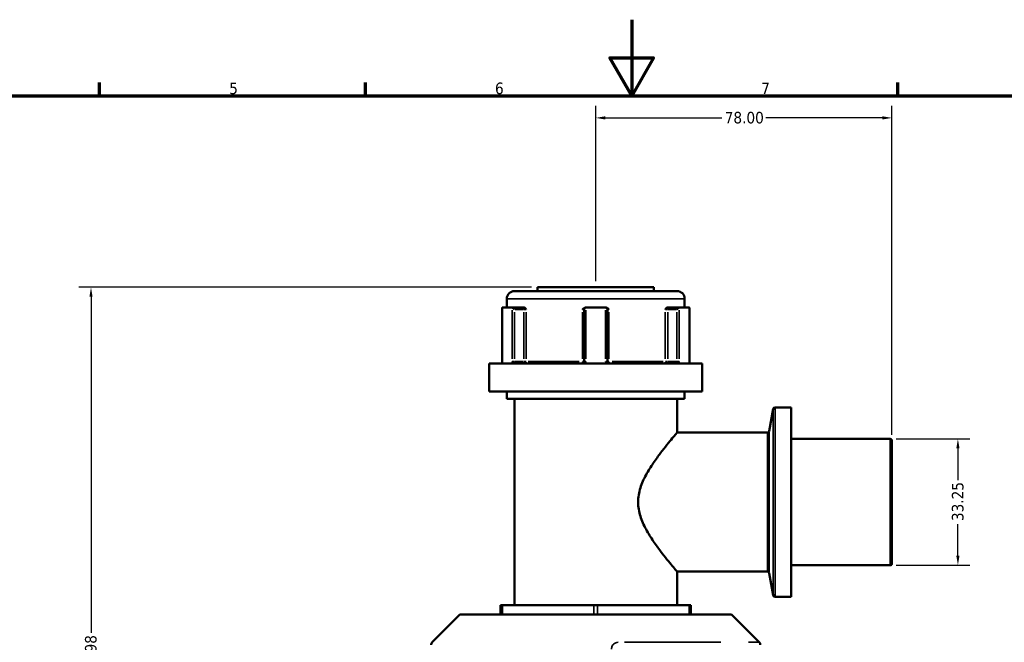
# Model space of a CAD drawing. Header units: millimetres. Extents: x 0 to 904, y 0 to 929.
# Tile 4 of 10: x 259 to 519, y 430 to 594. Entities that reach past the tile are written whole.
import ezdxf

# ---------------------------------------------------------------- set-up
doc = ezdxf.new("R2010")
doc.units = ezdxf.units.MM
for name, color, linetype, lineweight in [('Border (ANSI)', 7, 'Continuous', 70), ('Dimension (ANSI)', 7, 'Continuous', 25), ('Visible (ANSI)', 7, 'Continuous', 50), ('Visible Narrow (ANSI)', 7, 'Continuous', 35)]:
    doc.layers.add(name, color=color, linetype=linetype, lineweight=lineweight)
doc.styles.add('Note Text (ANSI)', font='tahoma.ttf')
doc.dimstyles.new('Default - mm (ANSI)', dxfattribs={"dimtxt": 3.048, "dimasz": 2.5, "dimexe": 3.175, "dimexo": 1.6002, "dimgap": 0.8, "dimtad": 0, "dimtoh": 1, "dimrnd": 1e-08, "dimzin": 4, "dimdsep": 46, "dimtxsty": 'Note Text (ANSI)', "dimcen": 0.09, "dimdle": 10, "dimclrd": 256, "dimclre": 256, "dimclrt": 256, "dimadec": 1, "dimazin": 1, "dimtfac": 1, "dimtofl": 0, "dimtmove": 0, "dimatfit": 3, "dimfxl": 1, "dimtolj": 1, "dimtzin": 4, "dimlwd": -1, "dimlwe": -1, "dimarcsym": 0})

# ---------------------------------------------------------------- blocks, each defined once
blk = doc.blocks.new('Borders Default Border')
at = {"layer": 'Border (ANSI)'}
for p, q in [((280.33, 574), (280.33, 577.45)), ((350.42, 574), (350.42, 577.45)), ((490.58, 574), (490.58, 577.45))]:
    blk.add_line(p, q, dxfattribs=at)
at = {"layer": 'Border (ANSI)', "flags": 128}
for points in [[(420.5, 594), (420.5, 574), (414.73, 584), (426.27, 584), (420.5, 574)], [(20, 20), (20, 574), (821, 574), (821, 20), (20, 20)]]:
    blk.add_lwpolyline(points, dxfattribs=at)
at = {"layer": 'Border (ANSI)', "char_height": 3.05, "attachment_point": 7, "style": 'Note Text (ANSI)'}
for s, insert in [('5', (314.48, 574.34)), ('6', (384.49, 574.34)), ('7', (454.6, 574.4))]:
    blk.add_mtext(s, dxfattribs=dict(at, insert=insert))
blk = doc.blocks.new('*D6')
at = {"layer": 'Defpoints', "color": 0, "transparency": 16777216}
for p in [(488.52, 483.62), (488.52, 450.38), (506.4, 450.38)]:
    blk.add_point(p, dxfattribs=at)
at = {"layer": 'Dimension (ANSI)', "transparency": 16777216}
for p, q in [((490.12, 483.62), (509.58, 483.62)), ((506.4, 481.12), (506.4, 472.8)), ((506.4, 452.88), (506.4, 461.2)), ((490.12, 450.38), (509.58, 450.38))]:
    blk.add_line(p, q, dxfattribs=at)
for points in [[(505.98, 481.12), (506.82, 481.12), (506.4, 483.62)], [(505.98, 452.88), (506.82, 452.88), (506.4, 450.38)]]:
    blk.add_solid(points, dxfattribs=at)
at = {"layer": 'Dimension (ANSI)', "transparency": 16777216, "insert": (504.81, 462), "char_height": 3.048, "attachment_point": 1, "rotation": 90, "style": 'Note Text (ANSI)'}
blk.add_mtext('\\A1;33.25', dxfattribs=at)
blk = doc.blocks.new('*D9')
at = {"layer": 'Defpoints', "color": 0, "transparency": 16777216}
for p in [(278.09, 523.55), (395.72, 523.55), (411.62, 250.57)]:
    blk.add_point(p, dxfattribs=at)
at = {"layer": 'Dimension (ANSI)', "transparency": 16777216}
for p, q in [((394.12, 523.55), (274.92, 523.55)), ((278.09, 521.05), (278.09, 432.54)), ((278.09, 253.07), (278.09, 418.6)), ((410.02, 250.57), (274.92, 250.57))]:
    blk.add_line(p, q, dxfattribs=at)
for points in [[(277.67, 521.05), (278.51, 521.05), (278.09, 523.55)], [(277.67, 253.07), (278.51, 253.07), (278.09, 250.57)]]:
    blk.add_solid(points, dxfattribs=at)
at = {"layer": 'Dimension (ANSI)', "transparency": 16777216, "insert": (276.5, 419.4), "char_height": 3.048, "attachment_point": 1, "rotation": 90, "style": 'Note Text (ANSI)'}
blk.add_mtext('\\A1;272.98', dxfattribs=at)
blk = doc.blocks.new('*D10')
at = {"layer": 'Defpoints', "color": 0, "transparency": 16777216}
for p in [(411.02, 568.15), (411.02, 523.55), (489.02, 483.12)]:
    blk.add_point(p, dxfattribs=at)
at = {"layer": 'Dimension (ANSI)', "transparency": 16777216}
for p, q in [((411.02, 525.15), (411.02, 571.33)), ((489.02, 484.73), (489.02, 571.33)), ((413.52, 568.15), (444.19, 568.15)), ((486.52, 568.15), (455.84, 568.15))]:
    blk.add_line(p, q, dxfattribs=at)
for points in [[(413.52, 568.57), (413.52, 567.73), (411.02, 568.15)], [(486.52, 568.57), (486.52, 567.73), (489.02, 568.15)]]:
    blk.add_solid(points, dxfattribs=at)
at = {"layer": 'Dimension (ANSI)', "transparency": 16777216, "insert": (444.99, 569.74), "char_height": 3.048, "attachment_point": 1, "style": 'Note Text (ANSI)'}
blk.add_mtext('\\A1;78.00', dxfattribs=at)

msp = doc.modelspace()

# ---------------------------------------------------------------- linework, layer by layer
at = {"layer": 'Visible (ANSI)'}
for p, q in [((389.596, 522.553), (432.436, 522.553)), ((395.716, 523.553), (426.316, 523.553)), ((395.716, 523.553), (395.716, 522.553)), ((426.316, 523.553), (426.316, 522.553)), ((387.596, 520.553), (387.596, 518.203)), ((434.436, 520.553), (434.436, 518.203)), ((386.35, 518.136), (386.35, 504.003)), ((386.415, 518.203), (388.975, 518.203)), ((391.812, 518.203), (388.975, 518.203)), ((392.181, 518.203), (391.812, 518.203)), ((407.956, 517.703), (407.956, 504.003)), ((408.456, 518.203), (408.38, 518.203)), ((408.456, 518.203), (413.576, 518.203)), ((413.652, 518.203), (413.576, 518.203)), ((414.076, 504.003), (414.076, 517.703)), ((430.221, 518.203), (429.852, 518.203)), ((433.057, 518.203), (430.221, 518.203)), ((433.057, 518.203), (435.617, 518.203)), ((435.682, 504.003), (435.682, 518.136)), ((382.966, 503.503), (439.066, 503.503)), ((382.966, 503.503), (382.966, 496.153)), ((439.066, 503.503), (439.066, 496.153)), ((382.966, 496.153), (439.066, 496.153)), ((387.596, 496.153), (387.596, 494.153)), ((434.436, 496.153), (434.436, 494.153)), ((387.596, 494.153), (434.436, 494.153)), ((389.596, 494.153), (389.596, 439.848)), ((432.436, 494.153), (432.436, 485.287)), ((456.717, 485.701), (457.743, 491.524)), ((462.496, 491.937), (458.236, 491.937)), ((462.496, 491.937), (462.496, 442.064)), ((456.224, 485.287), (432.436, 485.287)), ((488.516, 483.625), (462.496, 483.625)), ((489.016, 483.125), (489.016, 450.876)), ((432.436, 448.714), (432.436, 439.848)), ((456.224, 448.714), (432.436, 448.714)), ((488.516, 450.376), (462.496, 450.376)), ((456.717, 448.3), (457.743, 442.477)), ((462.496, 442.064), (458.236, 442.064)), ((385.929, 439.848), (386.429, 439.848)), ((385.929, 439.848), (385.929, 437.398)), ((386.429, 439.848), (410.516, 439.848)), ((410.516, 439.848), (411.516, 439.848)), ((411.516, 439.848), (435.603, 439.848)), ((435.603, 439.848), (436.103, 439.848)), ((436.103, 437.398), (436.103, 439.848)), ((375.267, 437.398), (367.959, 430.09)), ((375.267, 437.398), (446.765, 437.398)), ((446.765, 437.398), (454.073, 430.09))]:
    msp.add_line(p, q, dxfattribs=at)
for centre, radius, start, end in [((389.596, 520.553), 2, 90, 180), ((432.436, 520.553), 2, 0, 90), ((408.456, 517.703), 0.5, 95.53316, 180), ((413.576, 517.703), 0.5, 0, 84.46684), ((458.236, 491.437), 0.5, 90, 170), ((456.224, 485.787), 0.5, 270, 350), ((488.516, 483.125), 0.5, 0, 90), ((456.224, 448.214), 0.5, 10, 90), ((488.516, 450.876), 0.5, 270, 0), ((458.236, 442.564), 0.5, 190, 270), ((368.666, 429.383), 1, 135, 180), ((453.366, 429.383), 1, 0, 45)]:
    msp.add_arc(centre, radius, start, end, dxfattribs=at)
for centre, major_axis, start_param, end_param in [((386.85, 517.703), (-0.483, 0.483), 6.1179578, 6.5449847), ((389.41, 517.703), (0.483, -0.483), 1.3089969, 2.7832214), ((432.622, 517.703), (0.483, 0.483), 0.3583713, 1.8325957), ((435.182, 517.703), (-0.483, -0.483), 2.8797933, 3.3068202)]:
    msp.add_ellipse(centre, major_axis=major_axis, ratio=0.2679492, start_param=start_param, end_param=end_param, dxfattribs=at)
for points in [[(386.395, 518.201), (386.402, 518.202), (386.409, 518.203), (386.415, 518.203)], [(388.975, 518.203), (388.985, 518.203), (388.994, 518.202), (389.004, 518.201)], [(408.408, 518.201), (408.424, 518.202), (408.44, 518.203), (408.456, 518.203)], [(413.576, 518.203), (413.592, 518.203), (413.608, 518.202), (413.625, 518.201)], [(433.029, 518.201), (433.039, 518.202), (433.048, 518.203), (433.057, 518.203)], [(435.617, 518.203), (435.624, 518.203), (435.631, 518.202), (435.637, 518.201)]]:
    msp.add_open_spline(points, degree=3, dxfattribs=at)
for points, knots in [([(392.181, 518.203), (392.232, 518.203), (392.283, 518.186), (392.399, 518.116), (392.457, 518.056), (392.575, 517.91), (392.637, 517.81), (392.702, 517.704), (392.702, 517.704), (392.703, 517.703)], [0.232327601, 0.232327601, 0.232327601, 0.232327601, 0.253574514, 0.253574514, 0.282658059, 0.282658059, 0.324005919, 0.324005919, 0.324302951, 0.324302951, 0.324302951, 0.324302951]), ([(407.531, 517.703), (407.531, 517.704), (407.532, 517.704), (407.635, 517.81), (407.734, 517.91), (407.924, 518.056), (408.02, 518.116), (408.211, 518.186), (408.295, 518.203), (408.38, 518.203)], [-0.000316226, -0.000316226, -0.000316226, -0.000316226, 0, 0, 0.044019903, 0.044019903, 0.074982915, 0.074982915, 0.097602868, 0.097602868, 0.097602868, 0.097602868]), ([(413.652, 518.203), (413.738, 518.203), (413.822, 518.186), (414.013, 518.116), (414.108, 518.056), (414.298, 517.91), (414.398, 517.81), (414.5, 517.704), (414.501, 517.704), (414.502, 517.703)], [0.232327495, 0.232327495, 0.232327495, 0.232327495, 0.253574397, 0.253574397, 0.282657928, 0.282657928, 0.324005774, 0.324005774, 0.324302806, 0.324302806, 0.324302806, 0.324302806]), ([(429.33, 517.703), (429.33, 517.704), (429.331, 517.704), (429.396, 517.81), (429.458, 517.91), (429.575, 518.056), (429.634, 518.116), (429.75, 518.186), (429.801, 518.203), (429.852, 518.203)], [-0.000316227, -0.000316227, -0.000316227, -0.000316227, 0, 0, 0.044019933, 0.044019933, 0.074982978, 0.074982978, 0.097602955, 0.097602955, 0.097602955, 0.097602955]), ([(386.274, 503.503), (386.282, 503.525), (386.29, 503.55), (386.306, 503.606), (386.313, 503.637), (386.326, 503.702), (386.332, 503.737), (386.341, 503.81), (386.345, 503.848), (386.349, 503.925), (386.35, 503.964), (386.35, 504.003)], [0.557145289, 0.557145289, 0.557145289, 0.557145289, 0.571959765, 0.571959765, 0.586774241, 0.586774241, 0.601588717, 0.601588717, 0.616403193, 0.616403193, 0.631217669, 0.631217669, 0.631217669, 0.631217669]), ([(407.956, 504.003), (407.956, 503.954), (407.949, 503.905), (407.912, 503.784), (407.872, 503.714), (407.748, 503.585), (407.656, 503.534), (407.524, 503.506), (407.49, 503.503), (407.456, 503.503)], [-0.23500199, -0.23500199, -0.23500199, -0.23500199, -0.20569371, -0.20569371, -0.15880048, -0.15880048, -0.09783927, -0.09783927, -0.0773717, -0.0773717, -0.0773717, -0.0773717]), ([(414.576, 503.503), (414.552, 503.503), (414.528, 503.505), (414.419, 503.521), (414.336, 503.556), (414.215, 503.651), (414.171, 503.703), (414.114, 503.807), (414.096, 503.856), (414.079, 503.938), (414.076, 503.971), (414.076, 504.003)], [-0.788848, -0.788848, -0.788848, -0.788848, -0.77433301, -0.77433301, -0.7219246, -0.7219246, -0.68161043, -0.68161043, -0.65059953, -0.65059953, -0.63121772, -0.63121772, -0.63121772, -0.63121772]), ([(435.682, 504.003), (435.682, 503.964), (435.683, 503.925), (435.688, 503.848), (435.692, 503.81), (435.701, 503.737), (435.707, 503.702), (435.719, 503.637), (435.727, 503.606), (435.742, 503.55), (435.75, 503.525), (435.758, 503.503)], [1.262435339, 1.262435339, 1.262435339, 1.262435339, 1.277249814, 1.277249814, 1.29206429, 1.29206429, 1.306878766, 1.306878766, 1.321693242, 1.321693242, 1.336507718, 1.336507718, 1.336507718, 1.336507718]), ([(432.436, 448.714), (432.436, 448.714), (432.33, 448.838), (431.906, 449.337), (431.589, 449.712), (430.79, 450.671), (430.307, 451.257), (429.246, 452.575), (428.67, 453.308), (427.487, 454.87), (426.833, 455.764), (425.523, 457.698), (424.867, 458.737), (423.683, 460.927), (423.155, 462.077), (422.397, 464.471), (422.17, 465.717), (422.17, 468.284), (422.397, 469.53), (423.155, 471.924), (423.683, 473.074), (424.867, 475.264), (425.523, 476.303), (426.833, 478.237), (427.487, 479.131), (428.67, 480.693), (429.246, 481.426), (430.307, 482.744), (430.79, 483.33), (431.589, 484.289), (431.906, 484.664), (432.33, 485.163), (432.436, 485.287), (432.436, 485.287)], [3.0074099, 3.0074099, 3.0074099, 3.0074099, 3.3740744, 3.3740744, 3.740739, 3.740739, 4.1074035, 4.1074035, 4.474068, 4.474068, 4.859256, 4.859256, 5.2444439, 5.2444439, 5.6296319, 5.6296319, 6.0148198, 6.0148198, 6.4000078, 6.4000078, 6.7851957, 6.7851957, 7.1703837, 7.1703837, 7.5555717, 7.5555717, 7.9222362, 7.9222362, 8.2889007, 8.2889007, 8.6555652, 8.6555652, 9.0222297, 9.0222297, 9.0222297, 9.0222297])]:
    msp.add_open_spline(points, degree=3, knots=knots, dxfattribs=at)
at = {"layer": 'Visible Narrow (ANSI)'}
for p, q in [((434.148, 520.553), (387.885, 520.553)), ((386.395, 504.713), (386.395, 517.491)), ((389.004, 517.491), (389.004, 504.713)), ((389.66, 504.688), (389.66, 517.018)), ((389.781, 517.703), (391.942, 517.703)), ((392.062, 517.018), (392.062, 504.688)), ((392.093, 517.703), (392.68, 517.703)), ((392.703, 504.688), (392.703, 517.018)), ((407.531, 517.018), (407.531, 504.688)), ((407.566, 517.703), (407.955, 517.703)), ((408.408, 504.713), (408.408, 517.491)), ((413.625, 517.491), (413.625, 504.713)), ((414.078, 517.703), (414.467, 517.703)), ((414.502, 504.688), (414.502, 517.018)), ((429.33, 517.018), (429.33, 504.688)), ((429.353, 517.703), (429.94, 517.703)), ((429.971, 504.688), (429.971, 517.018)), ((430.091, 517.703), (432.252, 517.703)), ((432.372, 517.018), (432.372, 504.688)), ((433.029, 504.713), (433.029, 517.491)), ((435.637, 517.491), (435.637, 504.713)), ((386.391, 504.003), (386.351, 504.003)), ((389.628, 504.003), (389.026, 504.003)), ((391.942, 504.003), (389.781, 504.003)), ((392.68, 504.003), (392.093, 504.003)), ((393.262, 504.003), (406.667, 504.003)), ((407.955, 504.003), (407.566, 504.003)), ((408.372, 504.003), (407.958, 504.003)), ((414.075, 504.003), (413.661, 504.003)), ((414.467, 504.003), (414.078, 504.003)), ((415.366, 504.003), (428.771, 504.003)), ((429.94, 504.003), (429.353, 504.003)), ((432.252, 504.003), (430.091, 504.003)), ((433.007, 504.003), (432.405, 504.003)), ((435.682, 504.003), (435.642, 504.003)), ((457.743, 442.779), (457.743, 491.222)), ((458.236, 491.63), (458.236, 442.371)), ((456.224, 448.939), (456.224, 485.062)), ((456.717, 485.47), (456.717, 448.531)), ((488.516, 450.581), (488.516, 483.42)), ((386.429, 437.52), (386.429, 439.725)), ((410.516, 439.725), (410.516, 437.52)), ((411.516, 437.52), (411.516, 439.725)), ((435.603, 439.725), (435.603, 437.52)), ((418.578, 430.09), (443.944, 430.09)), ((451.216, 430.09), (454.065, 430.09))]:
    msp.add_line(p, q, dxfattribs=at)
for centre, major_axis, ratio, start_param, end_param in [((391.812, 517.703), (0, 0.5), 0.5, 4.7909288, 6.2046455), ((430.221, 517.703), (0, 0.5), 0.5, 0.0785398, 1.4922565), ((392.312, 504.003), (0, -0.5), 0.5, 4.7909288, 6.2046455), ((392.312, 504.003), (0, -0.5), 0.7819657, 0.0785398, 1.4922565), ((407.456, 504.003), (0, -0.5), 0.1488294, 0.0785398, 1.4922565), ((414.576, 504.003), (0, -0.5), 0.1488294, 4.7909288, 6.2046455), ((429.721, 504.003), (0, -0.5), 0.7819657, 4.7909288, 6.2046455), ((429.721, 504.003), (0, -0.5), 0.5, 0.0785398, 1.4922565)]:
    msp.add_ellipse(centre, major_axis=major_axis, ratio=ratio, start_param=start_param, end_param=end_param, dxfattribs=at)
for points, knots in [([(386.339, 503.503), (386.355, 503.569), (386.368, 503.64), (386.389, 503.808), (386.395, 503.905), (386.395, 504.003)], [0.578837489, 0.578837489, 0.578837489, 0.578837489, 0.601909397, 0.601909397, 0.631217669, 0.631217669, 0.631217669, 0.631217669]), ([(389.004, 504.003), (389.004, 503.938), (389.007, 503.874), (389.027, 503.709), (389.048, 503.611), (389.08, 503.514), (389.082, 503.509), (389.084, 503.503)], [0.631217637, 0.631217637, 0.631217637, 0.631217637, 0.650604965, 0.650604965, 0.681624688, 0.681624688, 0.683597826, 0.683597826, 0.683597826, 0.683597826]), ([(390.011, 503.503), (389.993, 503.503), (389.976, 503.505), (389.897, 503.52), (389.838, 503.556), (389.754, 503.651), (389.724, 503.703), (389.685, 503.807), (389.673, 503.856), (389.663, 503.938), (389.66, 503.971), (389.66, 504.003)], [-0.78884786, -0.78884786, -0.78884786, -0.78884786, -0.77437366, -0.77437366, -0.72195033, -0.72195033, -0.68162469, -0.68162469, -0.65060496, -0.65060496, -0.63121764, -0.63121764, -0.63121764, -0.63121764]), ([(408.272, 503.503), (408.311, 503.569), (408.342, 503.64), (408.393, 503.808), (408.408, 503.905), (408.408, 504.003)], [0.182621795, 0.182621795, 0.182621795, 0.182621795, 0.205693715, 0.205693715, 0.235001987, 0.235001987, 0.235001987, 0.235001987]), ([(413.625, 504.003), (413.625, 503.938), (413.631, 503.874), (413.664, 503.709), (413.7, 503.611), (413.754, 503.514), (413.758, 503.509), (413.761, 503.503)], [0.631217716, 0.631217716, 0.631217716, 0.631217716, 0.650599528, 0.650599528, 0.681610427, 0.681610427, 0.683597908, 0.683597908, 0.683597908, 0.683597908]), ([(432.372, 504.003), (432.372, 503.954), (432.367, 503.905), (432.343, 503.784), (432.316, 503.714), (432.231, 503.585), (432.166, 503.534), (432.071, 503.506), (432.046, 503.503), (432.022, 503.503)], [-0.31313757, -0.31313757, -0.31313757, -0.31313757, -0.2838293, -0.2838293, -0.23693606, -0.23693606, -0.17597486, -0.17597486, -0.15550734, -0.15550734, -0.15550734, -0.15550734]), ([(432.949, 503.503), (432.972, 503.569), (432.99, 503.64), (433.02, 503.808), (433.029, 503.905), (433.029, 504.003)], [0.26075738, 0.26075738, 0.26075738, 0.26075738, 0.283829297, 0.283829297, 0.313137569, 0.313137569, 0.313137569, 0.313137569]), ([(435.637, 504.003), (435.637, 503.938), (435.64, 503.874), (435.654, 503.709), (435.669, 503.611), (435.691, 503.514), (435.692, 503.509), (435.694, 503.503)], [1.262435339, 1.262435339, 1.262435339, 1.262435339, 1.281821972, 1.281821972, 1.312840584, 1.312840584, 1.314815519, 1.314815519, 1.314815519, 1.314815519]), ([(416.938, 430.09), (416.706, 430.09), (416.481, 430.047), (415.832, 429.797), (415.534, 429.473), (415.24, 428.871), (415.182, 428.597), (415.182, 428.321)], [-0.34541645, -0.34541645, -0.34541645, -0.34541645, -0.27620858, -0.27620858, -0.11734182, -0.11734182, 0, 0, 0, 0])]:
    msp.add_open_spline(points, degree=3, knots=knots, dxfattribs=at)

# ---------------------------------------------------------------- block references
msp.add_blockref('Borders Default Border', (0, 0))

# ---------------------------------------------------------------- dimensions: what is measured, and where the dimension line sits
at = {"layer": 'Dimension (ANSI)'}
dim = msp.add_linear_dim(base=(411.016, 568.15), p1=(489.016, 483.125), p2=(411.016, 523.553), dimstyle='Default - mm (ANSI)', override={"dimgap": 0.8, "dimtoh": 0, "dimdec": 2, "dimtol": 0, "dimlim": 0, "dimtp": 0, "dimtm": 0, "dimtdec": 2, "dimatfit": 1}, dxfattribs=at)
dim.commit()
dim.dimension.update_dxf_attribs({"geometry": '*D10', "text_midpoint": (450.016, 568.15), "dimtype": 160})
for base, p1, p2, picture, middle in [((278.091, 523.553), (411.616, 250.573), (395.716, 523.553), '*D9', (278.091, 425.573)), ((506.401, 450.376), (488.516, 483.625), (488.516, 450.376), '*D6', (506.401, 467))]:
    dim = msp.add_linear_dim(base=base, p1=p1, p2=p2, angle=90, dimstyle='Default - mm (ANSI)', override={"dimgap": 0.8, "dimtoh": 0, "dimdec": 2, "dimtol": 0, "dimlim": 0, "dimtp": 0, "dimtm": 0, "dimtdec": 2, "dimatfit": 1}, dxfattribs=at)
    dim.commit()
    dim.dimension.update_dxf_attribs({"geometry": picture, "text_midpoint": middle, "dimtype": 160})

doc.saveas('drawing.dxf')
